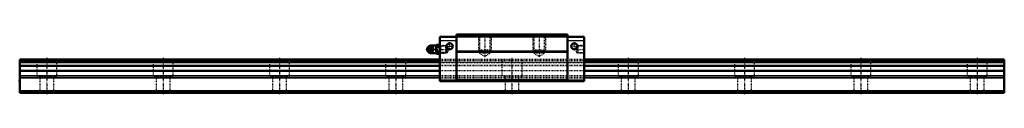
# Model space of a CAD drawing. Header units: millimetres. Extents: x -35 to 1235, y -2 to 76.
import ezdxf

# ---------------------------------------------------------------- set-up
doc = ezdxf.new("R2010")
doc.units = ezdxf.units.MM
doc.linetypes.add('Center', pattern=[1.5, 0.45, -0.5, 0.05, -0.5])
doc.linetypes.add('Dashed', pattern=[2, 1, -1])
for name, color, linetype, lineweight in [('2d ConnectionPoints', 7, 'Continuous', 50), ('AM_0', 7, 'Continuous', 50), ('AM_4', 3, 'Continuous', 25), ('AM_5', 3, 'Continuous', 25), ('AM_7', 7, 'Center', 25), ('AM_9', 6, 'Dashed', 25)]:
    doc.layers.add(name, color=color, linetype=linetype, lineweight=lineweight)

# ---------------------------------------------------------------- blocks, each defined once
blk = doc.blocks.new('1_B_PT1_8_grease_nipple_joint1_SVR_0_in_SVS65R1SS1270LG350BPT185420001_0')
at = {"layer": 'AM_0'}
for p, q in [((491.1, 58), (490.7, 57.4)), ((490.7, 54.6), (491.1, 54)), ((493.1, 52.5), (492.8, 52.8)), ((492.9, 59.2), (493.1, 59.5)), ((493.1, 59.5), (497.2, 59.5)), ((493.1, 52.5), (497.2, 52.5)), ((502.3, 60.8), (494.8, 60.8)), ((494.8, 51.2), (502.3, 51.2)), ((498.7, 56), (499.1, 56)), ((502.8, 61.8), (502.3, 60.9)), ((502.3, 60.9), (502.3, 51.1)), ((502.3, 51.1), (502.8, 50.2)), ((502.8, 61.8), (506.5, 61.8)), ((502.8, 58.9), (506.5, 58.9)), ((502.8, 53.1), (506.5, 53.1)), ((507, 60.9), (506.5, 61.8)), ((506.5, 50.2), (507, 51.1)), ((502.8, 50.2), (506.5, 50.2))]:
    blk.add_line(p, q, dxfattribs=at)
for points in [[(496.8, 59.5), (497, 58.9), (497.2, 58.4), (497.4, 58), (497.7, 57.5), (498, 57), (498.3, 56.6), (498.7, 56)], [(498.7, 56), (498.3, 55.4), (497.9, 54.9), (497.7, 54.5), (497.4, 54), (497.2, 53.5), (497, 53.1), (496.8, 52.5)], [(499.1, 56), (498.8, 56.7), (498.7, 57.1), (498.5, 57.5), (498.2, 58.1), (497.8, 58.7), (497.5, 59.1), (497.2, 59.5)], [(497.2, 52.5), (497.8, 53.2), (498, 53.6), (498.3, 54), (498.5, 54.6), (498.8, 55.2), (499, 55.6), (499.1, 56)], [(502.8, 61.8), (502.6, 61.4), (502.5, 61), (502.4, 60.6), (502.4, 60.2), (502.5, 59.6), (502.8, 58.9)], [(502.8, 58.9), (502.5, 57.5), (502.4, 56.7), (502.4, 56), (502.4, 55.2), (502.5, 54.5), (502.8, 53.1)], [(502.8, 53.1), (502.6, 52.7), (502.5, 52.4), (502.4, 52), (502.4, 51.6), (502.5, 50.9), (502.8, 50.2)], [(506.5, 58.9), (506.7, 59.3), (506.8, 59.6), (506.9, 60), (506.9, 60.4), (506.8, 61.1), (506.5, 61.8)], [(506.5, 53.1), (506.8, 54.5), (506.9, 55.3), (506.9, 56), (506.9, 56.8), (506.8, 57.5), (506.5, 58.9)], [(506.5, 50.2), (506.7, 50.6), (506.8, 51), (506.9, 51.4), (506.9, 51.8), (506.8, 52.4), (506.5, 53.1)]]:
    blk.add_lwpolyline(points, dxfattribs=at)
for centre, radius, start, end in [((494.8, 57.8), 3, 90, 159.9436), ((494.8, 54.2), 3, 200.0564, 270), ((493.6, 56), 3.3, 270, 90)]:
    blk.add_arc(centre, radius, start, end, dxfattribs=at)
for major_axis in [(0, 2.42), (0, -1.01)]:
    blk.add_ellipse((492.5, 56), major_axis=major_axis, ratio=0.927184, dxfattribs=at)
blk.add_ellipse((493.6, 56), major_axis=(0, 3.3), ratio=0.927184, start_param=2.207257, end_param=7.217521, dxfattribs=at)
at = {"layer": 'AM_4'}
for p, q in [((494.8, 60.8), (494.8, 59.5)), ((494.8, 52.5), (494.8, 51.2))]:
    blk.add_line(p, q, dxfattribs=at)
blk.add_ellipse((494.4, 56), major_axis=(0, 2.94), ratio=0.927184, start_param=3.533104, end_param=5.891674, dxfattribs=at)
at = {"layer": 'AM_5', "linetype": 'Dashed'}
for p, q in [((507, 60.9), (508, 60.3)), ((507, 51.1), (508, 51.7)), ((508, 51.1), (508, 60.9)), ((515, 60.1), (508, 60.3)), ((515, 51.9), (508, 51.7))]:
    blk.add_line(p, q, dxfattribs=at)
at = {"layer": 'AM_7'}
for p, q in [((490.1, 56), (519.4, 56)), ((493.6, 52.5), (493.6, 59.5))]:
    blk.add_line(p, q, dxfattribs=at)
at = {"layer": 'AM_9'}
for p, q in [((491.2, 56), (491.6, 56)), ((491.8, 57.8), (491.8, 54.2)), ((494.8, 59.5), (494.8, 52.5)), ((514.4, 60.7), (507, 60.9)), ((507, 51.1), (514.4, 51.3)), ((515, 60.1), (514.4, 60.7)), ((514.4, 60.7), (514.4, 51.3)), ((514.4, 51.3), (515, 51.9)), ((515, 60.1), (515, 51.9))]:
    blk.add_line(p, q, dxfattribs=at)
for points in [[(491.2, 56), (491.4, 56.6), (491.5, 56.8)], [(491.5, 55.2), (491.4, 55.4), (491.2, 56)], [(493.5, 59.5), (493.2, 58.8), (493.1, 58.4), (492.9, 58), (492.6, 57.4), (492.2, 56.8), (491.9, 56.4), (491.6, 56)], [(491.6, 56), (492.1, 55.3), (492.4, 54.9), (492.6, 54.5), (492.9, 53.9), (493.2, 53.3), (493.3, 52.9), (493.5, 52.5)], [(491.7, 56.4), (491.7, 56.6), (491.8, 57), (491.9, 57.3), (492.1, 57.6), (492.4, 57.9), (492.6, 58.2), (492.9, 58.4), (493.2, 58.6), (493.5, 58.7), (493.9, 58.8), (494.2, 58.9), (494.6, 58.8), (494.9, 58.8), (495.3, 58.6), (495.6, 58.5)], [(491.7, 56), (491.7, 56.2), (491.7, 56.4)], [(491.7, 55.6), (491.7, 55.8), (491.7, 56)], [(495.6, 53.6), (495.3, 53.4), (495, 53.3), (494.6, 53.2), (494.3, 53.1), (493.9, 53.2), (493.6, 53.2), (493.2, 53.4), (492.9, 53.6), (492.6, 53.8), (492.4, 54), (492.1, 54.4), (491.9, 54.7), (491.8, 55), (491.7, 55.4), (491.7, 55.6)], [(494.3, 52.8), (494.2, 52.8), (493.9, 52.8), (493.5, 52.9), (493.2, 53), (493, 53.1), (492.5, 53.6), (492.2, 54.2), (492, 54.7), (491.9, 55.3), (491.9, 56.2), (492, 57.1), (492.1, 57.6), (492.2, 58), (492.5, 58.4), (492.8, 58.7), (493, 58.9), (493.4, 59.1), (494, 59.2), (494.3, 59.2)], [(491.9, 57.6), (492, 58), (492.3, 58.5), (492.7, 58.9), (492.9, 59.2)], [(492.8, 52.8), (492.7, 53.1), (492.3, 53.6), (492, 54), (491.9, 54.4)], [(494.3, 59.2), (494.4, 59.1), (494.6, 59.1), (494.7, 59), (494.8, 59)], [(494.8, 53), (494.7, 53), (494.6, 52.9), (494.4, 52.9), (494.3, 52.8)], [(494.8, 53), (495.4, 53.4), (495.9, 53.7), (496.4, 54.1), (496.8, 54.5), (497, 54.9), (497.2, 55.3), (497.4, 55.7), (497.4, 56.1), (497.3, 56.6), (497.1, 57), (496.9, 57.4), (496.5, 57.8), (496.1, 58.1), (495.6, 58.5), (495, 58.9), (494.8, 59)]]:
    blk.add_lwpolyline(points, dxfattribs=at)
for centre, start, end in [((494.8, 57.8), 159.9436, 180), ((494.8, 54.2), 180, 200.0564)]:
    blk.add_arc(centre, 3, start, end, dxfattribs=at)
for centre, major_axis, start_param, end_param in [((493.6, 56), (0, 3.3), 0.934336, 2.207257), ((494.4, 56), (0, 2.94), 1.550664, 1.594897), ((495.6, 56), (0, -3.44), 3.553259, 5.871519), ((494.4, 56), (0, 2.94), 5.891674, 6.845665), ((494.4, 56), (0, 2.94), 2.583472, 3.533104), ((495.6, 56), (0, 3.44), 2.729926, 6.694852)]:
    blk.add_ellipse(centre, major_axis=major_axis, ratio=0.927184, start_param=start_param, end_param=end_param, dxfattribs=at)
blk.add_ellipse((494.1, 56), major_axis=(0, -2.94), ratio=0.927184, dxfattribs=at)
blk = doc.blocks.new('2_SVR_65R1SSB_PT1_81_Slide_0_in_SVS65R1SS1270LG350BPT185420001_0')
at = {"layer": 'AM_0'}
for p, q in [((528.2, 72), (507, 72)), ((507, 72), (507, 15)), ((528.2, 75), (528.2, 15)), ((671.8, 75), (528.2, 75)), ((671.8, 72.8), (528.2, 72.8)), ((671.8, 75), (671.8, 15)), ((693, 72), (671.8, 72)), ((693, 72), (693, 15)), ((671.8, 53.4), (528.2, 53.4)), ((671.8, 52.8), (528.2, 52.8)), ((528.2, 16), (507, 16)), ((693, 15), (507, 15)), ((671.8, 16.1), (528.2, 16.1)), ((693, 16), (671.8, 16))]:
    blk.add_line(p, q, dxfattribs=at)
for centre in [(519.5, 60), (680.5, 60)]:
    blk.add_circle(centre, 4.1, dxfattribs=at)
at = {"layer": 'AM_4'}
for p, q in [((528.2, 67), (507, 67)), ((693, 67), (671.8, 67))]:
    blk.add_line(p, q, dxfattribs=at)
at = {"layer": 'AM_5', "linetype": 'Dashed'}
for p, q in [((557, 75), (557, 55)), ((573, 75), (573, 55)), ((627, 75), (627, 55)), ((643, 75), (643, 55)), ((515.8, 60.1), (515, 60.7)), ((515, 60.7), (515, 51.3)), ((515.8, 51.9), (515, 51.3)), ((573, 55), (557, 55)), ((558.1, 53), (557, 55)), ((571.9, 53), (573, 55)), ((643, 55), (627, 55)), ((628.1, 53), (627, 55)), ((641.9, 53), (643, 55)), ((684.2, 60.1), (685, 60.7)), ((684.2, 51.9), (685, 51.3)), ((693, 60.9), (685, 60.7)), ((685, 60.7), (685, 51.3)), ((693, 51.1), (685, 51.3))]:
    blk.add_line(p, q, dxfattribs=at)
at = {"layer": 'AM_7'}
for p, q in [((565, 76.4), (565, 45.6)), ((635, 76.4), (635, 45.6)), ((519.5, 55.7), (519.5, 64.3)), ((680.5, 55.7), (680.5, 64.3)), ((515.2, 60), (523.8, 60)), ((676.2, 60), (684.8, 60)), ((680.6, 56), (693.6, 56))]:
    blk.add_line(p, q, dxfattribs=at)
at = {"layer": 'AM_9'}
for p, q in [((671.8, 74.2), (528.2, 74.2)), ((557, 75), (558.1, 73.9)), ((558.1, 73.9), (558.1, 51)), ((571.9, 73.9), (558.1, 73.9)), ((571.9, 73.9), (573, 75)), ((571.9, 51), (571.9, 73.9)), ((627, 75), (628.1, 73.9)), ((628.1, 73.9), (628.1, 51)), ((641.9, 73.9), (628.1, 73.9)), ((641.9, 73.9), (643, 75)), ((641.9, 51), (641.9, 73.9)), ((507.6, 60.3), (507, 60.9)), ((507, 51.1), (507.6, 51.7)), ((516.6, 60), (507.6, 60.3)), ((507.6, 60.3), (507.6, 51.7)), ((507.6, 51.7), (516.6, 52)), ((518.8, 56), (516.6, 60)), ((516.6, 60), (516.6, 52)), ((516.6, 52), (518.8, 56)), ((558.1, 51), (565, 47)), ((571.9, 51), (558.1, 51)), ((565, 47), (571.9, 51)), ((628.1, 51), (635, 47)), ((641.9, 51), (628.1, 51)), ((635, 47), (641.9, 51)), ((683.4, 60), (681.2, 56)), ((681.2, 56), (683.4, 52)), ((692.4, 60.3), (683.4, 60)), ((683.4, 60), (683.4, 52)), ((683.4, 52), (692.4, 51.7)), ((693, 60.9), (692.4, 60.3)), ((692.4, 60.3), (692.4, 51.7)), ((692.4, 51.7), (693, 51.1)), ((693, 43), (507, 43)), ((693, 42.9), (507, 42.9)), ((693, 41.5), (507, 41.5)), ((693, 41.5), (507, 41.5)), ((693, 39.5), (507, 39.5)), ((507, 39.2), (693, 39.2)), ((693, 35), (507, 35)), ((693, 34.9), (507, 34.9)), ((693, 28.2), (507, 28.2)), ((693, 21.8), (507, 21.8)), ((693, 21.4), (507, 21.4)), ((693, 19.3), (507, 19.3)), ((693, 18.9), (507, 18.9))]:
    blk.add_line(p, q, dxfattribs=at)
blk = doc.blocks.new('3_SVR_65R127035_R_Track_0_in_SVS65R1SS1270LG350BPT185420001_0')
at = {"layer": 'AM_0'}
for p, q in [((507, 43), (-35, 43)), ((-35, 43), (-35, 0)), ((507, 41.5), (-35, 41.5)), ((507, 39.5), (-35, 39.5)), ((1235, 43), (693, 43)), ((1235, 41.5), (693, 41.5)), ((1235, 39.5), (693, 39.5)), ((1235, 43), (1235, 0)), ((507, 34.9), (-35, 34.9)), ((507, 28.2), (-35, 28.2)), ((1235, 34.9), (693, 34.9)), ((1235, 28.2), (693, 28.2)), ((1235, 2), (-35, 2)), ((1235, 0), (-35, 0))]:
    blk.add_line(p, q, dxfattribs=at)
at = {"layer": 'AM_4'}
for p, q in [((507, 42.9), (-35, 42.9)), ((1235, 42.9), (693, 42.9)), ((507, 35), (-35, 35)), ((1235, 35), (693, 35)), ((507, 21.8), (-35, 21.8)), ((507, 21.4), (-35, 21.4)), ((507, 19.3), (-35, 19.3)), ((507, 18.9), (-35, 18.9)), ((1235, 21.8), (693, 21.8)), ((1235, 21.4), (693, 21.4)), ((1235, 19.3), (693, 19.3)), ((1235, 18.9), (693, 18.9))]:
    blk.add_line(p, q, dxfattribs=at)
at = {"layer": 'AM_7'}
for p, q in [((0, 45.1), (0, -2.1)), ((150, 45.1), (150, -2.1)), ((300, 45.1), (300, -2.1)), ((450, 45.1), (450, -2.1)), ((600, 45.1), (600, -2.1)), ((750, 45.1), (750, -2.1)), ((900, 45.1), (900, -2.1)), ((1050, 45.1), (1050, -2.1)), ((1200, 45.1), (1200, -2.1))]:
    blk.add_line(p, q, dxfattribs=at)
at = {"layer": 'AM_9'}
for p, q in [((1235, 41.5), (-35, 41.5)), ((-35, 39.2), (1235, 39.2)), ((-13, 43), (-13, 21)), ((13, 21), (13, 43)), ((137, 43), (137, 21)), ((163, 21), (163, 43)), ((287, 43), (287, 21)), ((313, 21), (313, 43)), ((437, 43), (437, 21)), ((463, 21), (463, 43)), ((693, 43), (507, 43)), ((693, 42.9), (507, 42.9)), ((693, 41.5), (507, 41.5)), ((693, 39.5), (507, 39.5)), ((587, 43), (587, 21)), ((613, 21), (613, 43)), ((737, 43), (737, 21)), ((763, 21), (763, 43)), ((887, 43), (887, 21)), ((913, 21), (913, 43)), ((1037, 43), (1037, 21)), ((1063, 21), (1063, 43)), ((1187, 43), (1187, 21)), ((1213, 21), (1213, 43)), ((693, 35), (507, 35)), ((693, 34.9), (507, 34.9)), ((693, 28.2), (507, 28.2)), ((13, 21), (-13, 21)), ((-9, 21), (-9, 0)), ((9, 0), (9, 21)), ((163, 21), (137, 21)), ((141, 21), (141, 0)), ((159, 0), (159, 21)), ((313, 21), (287, 21)), ((291, 21), (291, 0)), ((309, 0), (309, 21)), ((463, 21), (437, 21)), ((441, 21), (441, 0)), ((459, 0), (459, 21)), ((693, 21.8), (507, 21.8)), ((693, 21.4), (507, 21.4)), ((693, 19.3), (507, 19.3)), ((693, 18.9), (507, 18.9)), ((613, 21), (587, 21)), ((591, 21), (591, 0)), ((609, 0), (609, 21)), ((763, 21), (737, 21)), ((741, 21), (741, 0)), ((759, 0), (759, 21)), ((913, 21), (887, 21)), ((891, 21), (891, 0)), ((909, 0), (909, 21)), ((1063, 21), (1037, 21)), ((1041, 21), (1041, 0)), ((1059, 0), (1059, 21)), ((1213, 21), (1187, 21)), ((1191, 21), (1191, 0)), ((1209, 0), (1209, 21)), ((1235, 0.7), (-35, 0.7))]:
    blk.add_line(p, q, dxfattribs=at)

msp = doc.modelspace()

# ---------------------------------------------------------------- linework, layer by layer
at = {"layer": '2d ConnectionPoints'}
for p in [(507, 56), (693, 56), (-35, 15), (600, 15), (0, 0), (0, 0)]:
    msp.add_point(p, dxfattribs=at)

# ---------------------------------------------------------------- block references
for name in ['2_SVR_65R1SSB_PT1_81_Slide_0_in_SVS65R1SS1270LG350BPT185420001_0', '1_B_PT1_8_grease_nipple_joint1_SVR_0_in_SVS65R1SS1270LG350BPT185420001_0', '3_SVR_65R127035_R_Track_0_in_SVS65R1SS1270LG350BPT185420001_0']:
    msp.add_blockref(name, (0, 0))

doc.saveas('drawing.dxf')
